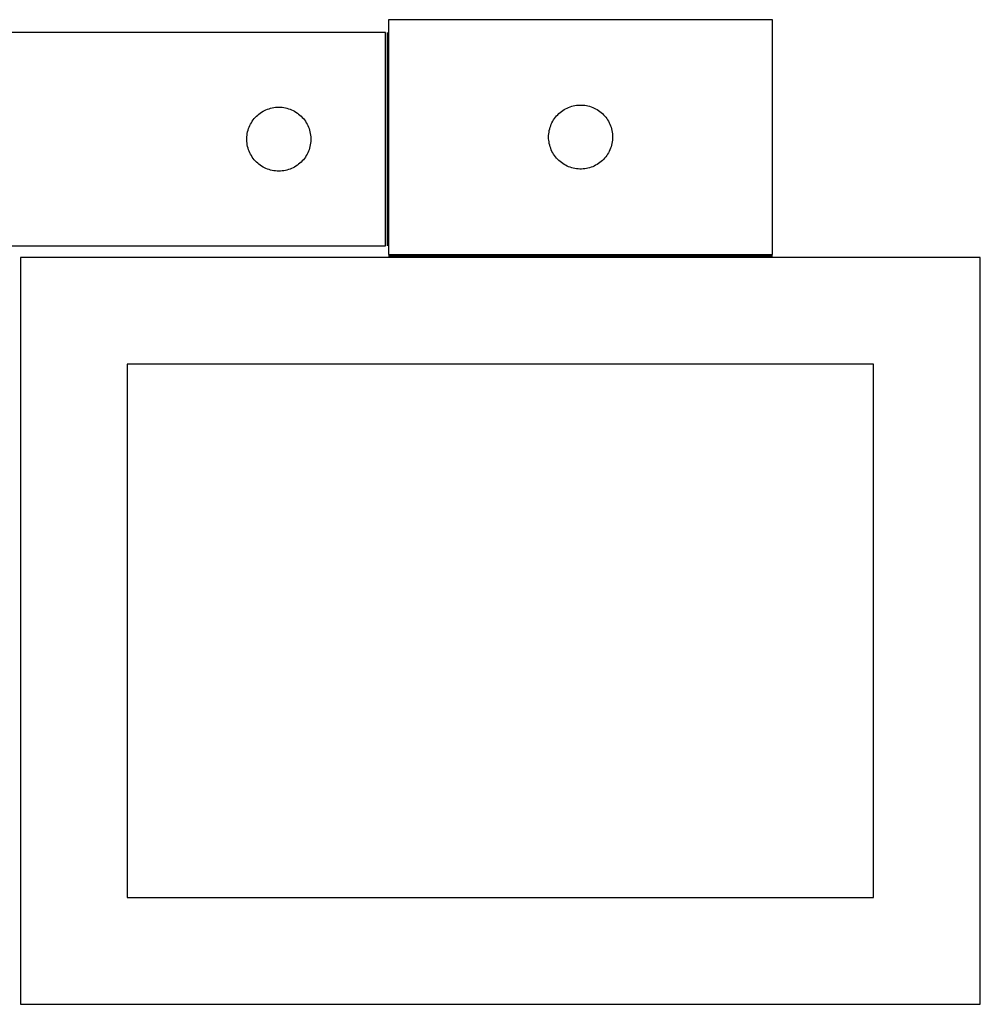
# Model space of a CAD drawing. Header units: millimetres. Extents: x 7 to 1493, y 7 to 469.
# Tile 5 of 5: x 1043 to 1493, y 7 to 468. Entities that reach past the tile are written whole.
import ezdxf

# ---------------------------------------------------------------- set-up
doc = ezdxf.new("R2010")
doc.units = ezdxf.units.MM
doc.layers.add('COMMON', color=5, linetype='CONTINUOUS', true_color=0x0000ff)
doc.layers.add('CUT', color=7, linetype='CONTINUOUS', true_color=0x000000)

msp = doc.modelspace()

# ---------------------------------------------------------------- linework, layer by layer
at = {"layer": 'COMMON'}
for p, q in [((1215.283163, 462.208519), (1215.283163, 362.208519)), ((1216.033164, 357.457309), (1396.033164, 357.457309))]:
    msp.add_line(p, q, dxfattribs=at)
at = {"layer": 'CUT'}
for p, q in [((1396.033164, 468.20731), (1216.033164, 468.20731)), ((1216.033164, 468.20731), (1216.033164, 358.20731)), ((1396.033164, 358.20731), (1396.033164, 468.20731)), ((1214.533163, 462.208519), (964.533163, 462.208519)), ((1214.533163, 362.208519), (1214.533163, 462.208519)), ((1155.841846, 424.433944), (1156.48272, 424.865152)), ((1156.48272, 424.865152), (1157.144942, 425.262798)), ((1157.144942, 425.262798), (1157.826756, 425.625825)), ((1157.826756, 425.625825), (1158.526354, 425.953273)), ((1158.526354, 425.953273), (1159.241882, 426.244271)), ((1159.241882, 426.244271), (1159.97144, 426.49805)), ((1159.97144, 426.49805), (1160.713096, 426.713935)), ((1160.713096, 426.713935), (1161.464882, 426.891354)), ((1161.464882, 426.891354), (1162.224804, 427.029837)), ((1162.224804, 427.029837), (1162.990848, 427.129017)), ((1162.990848, 427.129017), (1163.760982, 427.18863)), ((1163.760982, 427.18863), (1164.533163, 427.208519)), ((1164.533163, 427.208519), (1165.305344, 427.18863)), ((1165.305344, 427.18863), (1166.075478, 427.129017)), ((1166.075478, 427.129017), (1166.841522, 427.029837)), ((1166.841522, 427.029837), (1167.601444, 426.891354)), ((1167.601444, 426.891354), (1168.35323, 426.713935)), ((1168.35323, 426.713935), (1169.094885, 426.49805)), ((1169.094885, 426.49805), (1169.824444, 426.244271)), ((1169.824444, 426.244271), (1170.539971, 425.953273)), ((1170.539971, 425.953273), (1171.23957, 425.625825)), ((1171.23957, 425.625825), (1171.921384, 425.262798)), ((1171.921384, 425.262798), (1172.583606, 424.865152)), ((1172.583606, 424.865152), (1173.224479, 424.433944)), ((1295.844064, 424.215591), (1296.424266, 424.725517)), ((1296.424266, 424.725517), (1297.02995, 425.204899)), ((1297.02995, 425.204899), (1297.659508, 425.652465)), ((1297.659508, 425.652465), (1298.311272, 426.06703)), ((1298.311272, 426.06703), (1298.983513, 426.447492)), ((1298.983513, 426.447492), (1299.674448, 426.792844)), ((1299.674448, 426.792844), (1300.382246, 427.10217)), ((1300.382246, 427.10217), (1301.105028, 427.374649)), ((1301.105028, 427.374649), (1301.840879, 427.609558)), ((1301.840879, 427.609558), (1302.587848, 427.806276)), ((1302.587848, 427.806276), (1303.343953, 427.96428)), ((1303.343953, 427.96428), (1304.107189, 428.08315)), ((1304.107189, 428.08315), (1304.875532, 428.162573)), ((1304.875532, 428.162573), (1305.646945, 428.202337)), ((1305.646945, 428.202337), (1306.419383, 428.202337)), ((1306.419383, 428.202337), (1307.190796, 428.162573)), ((1307.190796, 428.162573), (1307.959139, 428.08315)), ((1307.959139, 428.08315), (1308.722375, 427.96428)), ((1308.722375, 427.96428), (1309.47848, 427.806276)), ((1309.47848, 427.806276), (1310.225448, 427.609558)), ((1310.225448, 427.609558), (1310.9613, 427.374649)), ((1310.9613, 427.374649), (1311.684082, 427.10217)), ((1311.684082, 427.10217), (1312.39188, 426.792844)), ((1312.39188, 426.792844), (1313.082815, 426.447492)), ((1313.082815, 426.447492), (1313.755056, 426.06703)), ((1313.755056, 426.06703), (1314.40682, 425.652465)), ((1314.40682, 425.652465), (1315.036378, 425.204899)), ((1315.036378, 425.204899), (1315.642062, 424.725517)), ((1315.642062, 424.725517), (1316.222264, 424.215591)), ((1151.673443, 419.930411), (1152.088008, 420.582175)), ((1152.088008, 420.582175), (1152.535574, 421.211733)), ((1152.535574, 421.211733), (1153.014956, 421.817417)), ((1153.014956, 421.817417), (1153.524882, 422.397619)), ((1153.524882, 422.397619), (1154.064001, 422.950802)), ((1154.064001, 422.950802), (1154.630881, 423.475498)), ((1154.630881, 423.475498), (1155.224021, 423.970316)), ((1155.224021, 423.970316), (1155.841846, 424.433944)), ((1173.224479, 424.433944), (1173.842305, 423.970316)), ((1173.842305, 423.970316), (1174.435445, 423.475498)), ((1174.435445, 423.475498), (1175.002325, 422.950802)), ((1175.002325, 422.950802), (1175.541443, 422.397619)), ((1175.541443, 422.397619), (1176.05137, 421.817417)), ((1176.05137, 421.817417), (1176.530752, 421.211733)), ((1176.530752, 421.211733), (1176.978318, 420.582175)), ((1176.978318, 420.582175), (1177.392882, 419.930411)), ((1292.615858, 419.913717), (1292.978885, 420.595531)), ((1292.978885, 420.595531), (1293.376531, 421.257753)), ((1293.376531, 421.257753), (1293.807739, 421.898627)), ((1293.807739, 421.898627), (1294.271367, 422.516452)), ((1294.271367, 422.516452), (1294.766185, 423.109592)), ((1294.766185, 423.109592), (1295.290881, 423.676473)), ((1295.290881, 423.676473), (1295.844064, 424.215591)), ((1316.222264, 424.215591), (1316.775447, 423.676473)), ((1316.775447, 423.676473), (1317.300143, 423.109592)), ((1317.300143, 423.109592), (1317.794961, 422.516452)), ((1317.794961, 422.516452), (1318.258589, 421.898627)), ((1318.258589, 421.898627), (1318.689797, 421.257753)), ((1318.689797, 421.257753), (1319.087443, 420.595531)), ((1319.087443, 420.595531), (1319.45047, 419.913717)), ((1149.776194, 414.89773), (1149.934197, 415.653835)), ((1149.934197, 415.653835), (1150.130915, 416.400803)), ((1150.130915, 416.400803), (1150.365824, 417.136655)), ((1150.365824, 417.136655), (1150.638303, 417.859437)), ((1150.638303, 417.859437), (1150.947629, 418.567235)), ((1150.947629, 418.567235), (1151.292981, 419.25817)), ((1151.292981, 419.25817), (1151.673443, 419.930411)), ((1177.392882, 419.930411), (1177.773345, 419.25817)), ((1177.773345, 419.25817), (1178.118697, 418.567235)), ((1178.118697, 418.567235), (1178.428022, 417.859437)), ((1178.428022, 417.859437), (1178.700501, 417.136655)), ((1178.700501, 417.136655), (1178.935411, 416.400803)), ((1178.935411, 416.400803), (1179.132129, 415.653835)), ((1179.132129, 415.653835), (1179.290132, 414.89773)), ((1291.112666, 414.749625), (1291.211845, 415.515669)), ((1291.211845, 415.515669), (1291.350329, 416.275591)), ((1291.350329, 416.275591), (1291.527748, 417.027377)), ((1291.527748, 417.027377), (1291.743633, 417.769033)), ((1291.743633, 417.769033), (1291.997412, 418.498592)), ((1291.997412, 418.498592), (1292.28841, 419.214119)), ((1292.28841, 419.214119), (1292.615858, 419.913717)), ((1319.45047, 419.913717), (1319.777917, 419.214119)), ((1319.777917, 419.214119), (1320.068916, 418.498592)), ((1320.068916, 418.498592), (1320.322695, 417.769033)), ((1320.322695, 417.769033), (1320.53858, 417.027377)), ((1320.53858, 417.027377), (1320.715999, 416.275591)), ((1320.715999, 416.275591), (1320.854482, 415.515669)), ((1320.854482, 415.515669), (1320.953662, 414.749625)), ((1149.538136, 412.594738), (1149.5779, 413.366151)), ((1149.538136, 411.8223), (1149.538136, 412.594738)), ((1149.5779, 411.050887), (1149.538136, 411.8223)), ((1149.5779, 413.366151), (1149.657323, 414.134494)), ((1149.657323, 410.282544), (1149.5779, 411.050887)), ((1149.657323, 414.134494), (1149.776194, 414.89773)), ((1179.290132, 414.89773), (1179.409003, 414.134494)), ((1179.409003, 414.134494), (1179.488426, 413.366151)), ((1179.488426, 411.050887), (1179.409003, 410.282544)), ((1179.488426, 413.366151), (1179.52819, 412.594738)), ((1179.52819, 411.8223), (1179.488426, 411.050887)), ((1179.52819, 412.594738), (1179.52819, 411.8223)), ((1291.033164, 413.20731), (1291.053053, 413.979492)), ((1291.053053, 412.435129), (1291.033164, 413.20731)), ((1291.053053, 413.979492), (1291.112666, 414.749625)), ((1291.112666, 411.664995), (1291.053053, 412.435129)), ((1291.211845, 410.898952), (1291.112666, 411.664995)), ((1291.350329, 410.139029), (1291.211845, 410.898952)), ((1320.854482, 410.898952), (1320.715999, 410.139029)), ((1320.953662, 411.664995), (1320.854482, 410.898952)), ((1320.953662, 414.749625), (1321.013275, 413.979492)), ((1321.013275, 412.435129), (1320.953662, 411.664995)), ((1321.013275, 413.979492), (1321.033164, 413.20731)), ((1321.033164, 413.20731), (1321.013275, 412.435129)), ((1149.776194, 409.519308), (1149.657323, 410.282544)), ((1149.934197, 408.763203), (1149.776194, 409.519308)), ((1150.130915, 408.016234), (1149.934197, 408.763203)), ((1150.365824, 407.280383), (1150.130915, 408.016234)), ((1150.638303, 406.557601), (1150.365824, 407.280383)), ((1150.947629, 405.849803), (1150.638303, 406.557601)), ((1178.428022, 406.557601), (1178.118697, 405.849803)), ((1178.700501, 407.280383), (1178.428022, 406.557601)), ((1178.935411, 408.016234), (1178.700501, 407.280383)), ((1179.132129, 408.763203), (1178.935411, 408.016234)), ((1179.290132, 409.519308), (1179.132129, 408.763203)), ((1179.409003, 410.282544), (1179.290132, 409.519308)), ((1291.527748, 409.387243), (1291.350329, 410.139029)), ((1291.743633, 408.645588), (1291.527748, 409.387243)), ((1291.997412, 407.916029), (1291.743633, 408.645588)), ((1292.28841, 407.200502), (1291.997412, 407.916029)), ((1292.615858, 406.500903), (1292.28841, 407.200502)), ((1292.978885, 405.819089), (1292.615858, 406.500903)), ((1319.45047, 406.500903), (1319.087443, 405.819089)), ((1319.777917, 407.200502), (1319.45047, 406.500903)), ((1320.068916, 407.916029), (1319.777917, 407.200502)), ((1320.322695, 408.645588), (1320.068916, 407.916029)), ((1320.53858, 409.387243), (1320.322695, 408.645588)), ((1320.715999, 410.139029), (1320.53858, 409.387243)), ((1151.292981, 405.158868), (1150.947629, 405.849803)), ((1151.673443, 404.486627), (1151.292981, 405.158868)), ((1152.088008, 403.834863), (1151.673443, 404.486627)), ((1152.535574, 403.205305), (1152.088008, 403.834863)), ((1153.014956, 402.599621), (1152.535574, 403.205305)), ((1153.524882, 402.019419), (1153.014956, 402.599621)), ((1154.064001, 401.466236), (1153.524882, 402.019419)), ((1175.541443, 402.019419), (1175.002325, 401.466236)), ((1176.05137, 402.599621), (1175.541443, 402.019419)), ((1176.530752, 403.205305), (1176.05137, 402.599621)), ((1176.978318, 403.834863), (1176.530752, 403.205305)), ((1177.392882, 404.486627), (1176.978318, 403.834863)), ((1177.773345, 405.158868), (1177.392882, 404.486627)), ((1178.118697, 405.849803), (1177.773345, 405.158868)), ((1293.376531, 405.156867), (1292.978885, 405.819089)), ((1293.807739, 404.515994), (1293.376531, 405.156867)), ((1294.271367, 403.898168), (1293.807739, 404.515994)), ((1294.766185, 403.305028), (1294.271367, 403.898168)), ((1295.290881, 402.738148), (1294.766185, 403.305028)), ((1295.844064, 402.19903), (1295.290881, 402.738148)), ((1296.424266, 401.689104), (1295.844064, 402.19903)), ((1297.02995, 401.209722), (1296.424266, 401.689104)), ((1315.642062, 401.689104), (1315.036378, 401.209722)), ((1316.222264, 402.19903), (1315.642062, 401.689104)), ((1316.775447, 402.738148), (1316.222264, 402.19903)), ((1317.300143, 403.305028), (1316.775447, 402.738148)), ((1317.794961, 403.898168), (1317.300143, 403.305028)), ((1318.258589, 404.515994), (1317.794961, 403.898168)), ((1318.689797, 405.156867), (1318.258589, 404.515994)), ((1319.087443, 405.819089), (1318.689797, 405.156867)), ((1154.630881, 400.94154), (1154.064001, 401.466236)), ((1155.224021, 400.446722), (1154.630881, 400.94154)), ((1155.841846, 399.983094), (1155.224021, 400.446722)), ((1156.48272, 399.551886), (1155.841846, 399.983094)), ((1157.144942, 399.15424), (1156.48272, 399.551886)), ((1157.826756, 398.791213), (1157.144942, 399.15424)), ((1158.526354, 398.463765), (1157.826756, 398.791213)), ((1159.241882, 398.172767), (1158.526354, 398.463765)), ((1159.97144, 397.918988), (1159.241882, 398.172767)), ((1160.713096, 397.703103), (1159.97144, 397.918988)), ((1161.464882, 397.525684), (1160.713096, 397.703103)), ((1162.224804, 397.387201), (1161.464882, 397.525684)), ((1162.990848, 397.288021), (1162.224804, 397.387201)), ((1163.760982, 397.228408), (1162.990848, 397.288021)), ((1164.533163, 397.208519), (1163.760982, 397.228408)), ((1165.305344, 397.228408), (1164.533163, 397.208519)), ((1166.075478, 397.288021), (1165.305344, 397.228408)), ((1166.841522, 397.387201), (1166.075478, 397.288021)), ((1167.601444, 397.525684), (1166.841522, 397.387201)), ((1168.35323, 397.703103), (1167.601444, 397.525684)), ((1169.094885, 397.918988), (1168.35323, 397.703103)), ((1169.824444, 398.172767), (1169.094885, 397.918988)), ((1170.539971, 398.463765), (1169.824444, 398.172767)), ((1171.23957, 398.791213), (1170.539971, 398.463765)), ((1171.921384, 399.15424), (1171.23957, 398.791213)), ((1172.583606, 399.551886), (1171.921384, 399.15424)), ((1173.224479, 399.983094), (1172.583606, 399.551886)), ((1173.842305, 400.446722), (1173.224479, 399.983094)), ((1174.435445, 400.94154), (1173.842305, 400.446722)), ((1175.002325, 401.466236), (1174.435445, 400.94154)), ((1297.659508, 400.762155), (1297.02995, 401.209722)), ((1298.311272, 400.347591), (1297.659508, 400.762155)), ((1298.983513, 399.967128), (1298.311272, 400.347591)), ((1299.674448, 399.621776), (1298.983513, 399.967128)), ((1300.382246, 399.312451), (1299.674448, 399.621776)), ((1301.105028, 399.039972), (1300.382246, 399.312451)), ((1301.840879, 398.805062), (1301.105028, 399.039972)), ((1302.587848, 398.608345), (1301.840879, 398.805062)), ((1303.343953, 398.450341), (1302.587848, 398.608345)), ((1304.107189, 398.33147), (1303.343953, 398.450341)), ((1304.875532, 398.252047), (1304.107189, 398.33147)), ((1305.646945, 398.212283), (1304.875532, 398.252047)), ((1306.419383, 398.212283), (1305.646945, 398.212283)), ((1307.190796, 398.252047), (1306.419383, 398.212283)), ((1307.959139, 398.33147), (1307.190796, 398.252047)), ((1308.722375, 398.450341), (1307.959139, 398.33147)), ((1309.47848, 398.608345), (1308.722375, 398.450341)), ((1310.225448, 398.805062), (1309.47848, 398.608345)), ((1310.9613, 399.039972), (1310.225448, 398.805062)), ((1311.684082, 399.312451), (1310.9613, 399.039972)), ((1312.39188, 399.621776), (1311.684082, 399.312451)), ((1313.082815, 399.967128), (1312.39188, 399.621776)), ((1313.755056, 400.347591), (1313.082815, 399.967128)), ((1314.40682, 400.762155), (1313.755056, 400.347591)), ((1315.036378, 401.209722), (1314.40682, 400.762155)), ((1039.533163, 362.208519), (1214.533163, 362.208519)), ((1493.42592, 356.707309), (1043.42592, 356.707309)), ((1043.42592, 356.707309), (1043.42592, 6.707309)), ((1216.033164, 358.20731), (1396.033164, 358.20731)), ((1493.42592, 6.707309), (1493.42592, 356.707309)), ((1443.42592, 306.707309), (1093.42592, 306.707309)), ((1093.42592, 306.707309), (1093.42592, 56.707309)), ((1443.42592, 56.707309), (1443.42592, 306.707309)), ((1093.42592, 56.707309), (1443.42592, 56.707309)), ((1043.42592, 6.707309), (1493.42592, 6.707309))]:
    msp.add_line(p, q, dxfattribs=at)

doc.saveas('drawing.dxf')
